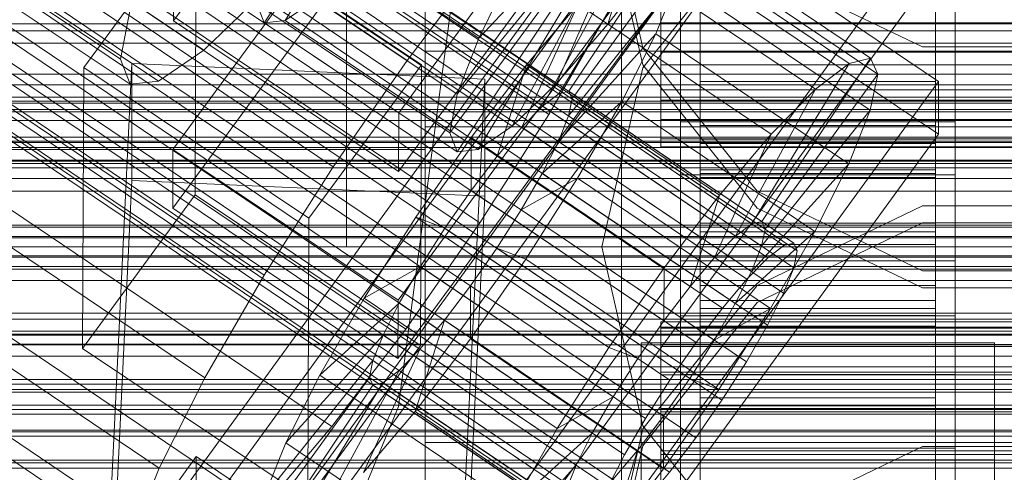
# Model space of a CAD drawing. Header units: millimetres. Extents: x -1970 to 61924, y -58230 to 6847.
# Tile 123 of 256: x -181 to -130, y -34286 to -34263. Entities that reach past the tile are written whole.
import ezdxf

# ---------------------------------------------------------------- set-up
doc = ezdxf.new("R2010")
doc.units = ezdxf.units.MM
for name, color, linetype, lineweight in [('COTAS_O', 1, 'Continuous', 0), ('COTAS_P', 1, 'Continuous', 0), ('frontal_briquetadora', 7, 'Continuous', 0), ('frontal_C01', 7, 'Continuous', 0), ('frontal_C02', 7, 'Continuous', 0), ('frontal_C03', 7, 'Continuous', 0), ('frontal_mezcladora', 7, 'Continuous', 0), ('frontal_secador', 7, 'Continuous', 0)]:
    doc.layers.add(name, color=color, linetype=linetype, lineweight=lineweight)
doc.dimstyles.new('R19_100', dxfattribs={"dimtxt": 250, "dimasz": 150, "dimexe": 150, "dimexo": 80, "dimgap": 100, "dimtad": 1, "dimtih": 1, "dimtoh": 1, "dimdsep": 46, "dimcen": 0.09, "dimadec": 0, "dimazin": 0, "dimtfac": 1, "dimtdec": 4, "dimtofl": 0, "dimtmove": 0, "dimatfit": 3, "dimfxl": 1, "dimtolj": 1, "dimtzin": 0, "dimarcsym": 0})

# ---------------------------------------------------------------- blocks, each defined once
blk = doc.blocks.new('DIM_R26_43')
at = {"layer": 'COTAS_P'}
for p, q in [((-1750, -34600), (-1600, -34555)), ((2600, -34600), (2450, -34555)), ((-1750, -35500), (-1750, -34600)), ((-1750, -34600), (2600, -34600)), ((-1750, -34600), (-1600, -34645)), ((2600, -34600), (2450, -34645)), ((2600, -35500), (2600, -34600))]:
    blk.add_line(p, q, dxfattribs=at)
blk.add_text('4350 P', height=250, dxfattribs=at).set_placement((425, -34500))
blk = doc.blocks.new('DIM_R26_46')
at = {"layer": 'COTAS_O'}
for p, q in [((-1725, -33700), (-1575, -33655)), ((1725, -33700), (1575, -33655)), ((-1725, -34400), (-1725, -33700)), ((-1725, -33700), (1725, -33700)), ((-1725, -33700), (-1575, -33745)), ((1725, -33700), (1575, -33745)), ((1725, -34400), (1725, -33700))]:
    blk.add_line(p, q, dxfattribs=at)
blk.add_text('3450 O', height=250, dxfattribs=at).set_placement((0, -33600))
blk = doc.blocks.new('DIM_R26_47')
at = {"layer": 'COTAS_P'}
for p, q in [((-850, -33400), (-150, -33400)), ((-150, -33400), (-195, -33550)), ((-150, -36000), (-150, -33400)), ((-150, -33400), (-105, -33550)), ((-150, -36000), (-195, -35850)), ((-150, -36000), (-105, -35850)), ((-850, -36000), (-150, -36000))]:
    blk.add_line(p, q, dxfattribs=at)
blk.add_text('2600 P', height=250, rotation=90, dxfattribs=at).set_placement((-250, -34700))
blk = doc.blocks.new('DIM_R26_48')
at = {"layer": 'COTAS_O'}
for p, q in [((-650, -33700), (50, -33700)), ((50, -33700), (5, -33850)), ((50, -34900), (50, -33700)), ((50, -33700), (95, -33850)), ((50, -34900), (5, -34750)), ((50, -34900), (95, -34750)), ((-650, -34900), (50, -34900))]:
    blk.add_line(p, q, dxfattribs=at)
blk.add_text('1200 O', height=250, rotation=90, dxfattribs=at).set_placement((-50, -34300))
blk = doc.blocks.new('DIM_R26_49')
at = {"layer": 'COTAS_O'}
for p, q in [((-650, -34200), (-500, -34155)), ((650, -34200), (500, -34155)), ((-650, -34900), (-650, -34200)), ((-650, -34200), (650, -34200)), ((-650, -34200), (-500, -34245)), ((650, -34200), (500, -34245)), ((650, -34900), (650, -34200))]:
    blk.add_line(p, q, dxfattribs=at)
blk.add_text('1300 O', height=250, dxfattribs=at).set_placement((0, -34100))

msp = doc.modelspace()

# ---------------------------------------------------------------- linework, layer by layer
at = {"layer": 'frontal_briquetadora'}
for p, q in [((-164, -34275), (-164, -34100)), ((-160, -34275), (-160, -34100)), ((-160, -34247.659), (-160, -34265.027)), ((-160, -34268.879), (-160, -34249.516)), ((-160, -34268.884), (-160, -34249.527)), ((-160, -34250.459), (-160, -34270.044)), ((-160, -34267.941), (-160, -34253.838)), ((-160, -34254.513), (-160, -34274.379)), ((-160, -34275), (-160, -34255.133)), ((-160, -34275), (-160, -34255.296)), ((-160, -34275), (-160, -34255.545)), ((-160, -34275.621), (-160, -34255.753)), ((-151, -34255.753), (-148.92, -34264.86)), ((-148.92, -34265.737), (-151, -34256.636)), ((-160, -34256.961), (-160, -34272.021)), ((-160, -34275), (-160, -34257.779)), ((-143.094, -34258.582), (-148.92, -34265.888)), ((-160, -34279.956), (-160, -34260.18)), ((-160, -34277.979), (-160, -34260.611)), ((-143.093, -34260.779), (-134.673, -34264.821)), ((-160, -34261.61), (-160, -34281.116)), ((-160, -34265.027), (200, -34265.027)), ((-160, -34265.027), (-160, -34282.059)), ((-148.92, -34264.86), (-143.094, -34272.168)), ((-134.673, -34264.821), (-125.327, -34264.821)), ((-148.92, -34265.888), (-151, -34275)), ((-143.093, -34273.035), (-148.92, -34265.737)), ((-160, -34284.973), (-160, -34267.941)), ((-160, -34288.446), (-160, -34268.879)), ((200, -34268.884), (-160, -34268.884)), ((-160, -34288.435), (-160, -34268.884)), ((-160, -34270.044), (-396, -34270.044)), ((-160, -34270.044), (-160, -34289.82)), ((-160, -34272.021), (-160, -34289.389)), ((-143.094, -34272.168), (-134.674, -34276.228)), ((-134.673, -34272.915), (-143.093, -34276.965)), ((-134.673, -34277.085), (-143.093, -34273.035)), ((-125.327, -34272.915), (-134.673, -34272.915)), ((-143.094, -34277.832), (-134.674, -34273.772)), ((-134.674, -34273.772), (-125.326, -34273.772)), ((-160, -34274.379), (-160, -34294.247)), ((-160, -34275), (-396, -34275)), ((-164, -34275), (-160, -34275)), ((200, -34275), (-160, -34275)), ((-160, -34275), (-160, -34294.5)), ((-160, -34275), (-160, -34294.704)), ((-160, -34275), (-160, -34292.221)), ((-160, -34275), (-160, -34294.515)), ((-151, -34275), (-160, -34275)), ((-160, -34275), (-160, -34294.867)), ((-148.92, -34284.112), (-151, -34275)), ((-160, -34295.487), (-160, -34275.621)), ((-134.674, -34276.228), (-125.326, -34276.228)), ((-143.093, -34276.965), (-148.92, -34284.263)), ((-125.327, -34277.085), (-134.673, -34277.085)), ((-160, -34293.039), (-160, -34277.979)), ((-148.92, -34285.14), (-143.094, -34277.832)), ((-160, -34279.956), (-396, -34279.956)), ((-160, -34299.541), (-160, -34279.956)), ((200, -34281.116), (-160, -34281.116)), ((-160, -34281.116), (-160, -34300.517)), ((-160, -34281.121), (-160, -34300.538)), ((-160, -34282.059), (-160, -34296.162)), ((-143.094, -34291.418), (-148.92, -34284.112)), ((-148.92, -34284.263), (-151, -34293.364)), ((-160, -34284.973), (200, -34284.973)), ((-160, -34302.341), (-160, -34284.973)), ((-151, -34294.247), (-148.92, -34285.14)), ((-143.093, -34289.221), (-134.673, -34285.179)), ((-134.673, -34285.179), (-125.327, -34285.179))]:
    msp.add_line(p, q, dxfattribs=at)
at = {"layer": 'frontal_C01'}
for p, q in [((-355.53, -34130.711), (-141.731, -34274.939)), ((-355.017, -34130.587), (-141.218, -34274.815)), ((-354.844, -34130.973), (-141.045, -34275.202)), ((-356.348, -34131.336), (-142.549, -34275.565)), ((-355.022, -34131.843), (-141.224, -34276.072)), ((-357.415, -34132.421), (-143.617, -34276.649)), ((-355.541, -34133.138), (-141.742, -34277.366)), ((-358.659, -34133.89), (-144.861, -34278.119)), ((-356.363, -34134.768), (-142.565, -34278.996)), ((-146.196, -34279.873), (-359.995, -34135.645)), ((-357.434, -34136.624), (-143.635, -34280.852)), ((-361.332, -34137.564), (-147.533, -34281.793)), ((-358.68, -34138.578), (-144.881, -34282.806)), ((-362.578, -34139.518), (-148.779, -34283.747)), ((-360.017, -34140.498), (-146.218, -34284.726)), ((-160.922, -34265.504), (-345.231, -34141.17)), ((-363.648, -34141.374), (-149.85, -34285.602)), ((-361.352, -34142.252), (-147.554, -34286.48)), ((-364.471, -34143.005), (-150.672, -34287.233)), ((-362.596, -34143.721), (-148.798, -34287.95)), ((-364.989, -34144.299), (-151.191, -34288.527)), ((-338.003, -34143.933), (-153.694, -34268.268)), ((-363.664, -34144.806), (-149.865, -34289.034)), ((-365.168, -34145.169), (-151.369, -34289.397)), ((-364.995, -34145.555), (-151.196, -34289.783)), ((-364.482, -34145.431), (-150.683, -34289.659)), ((-349.002, -34146.587), (-164.693, -34270.922)), ((-341.52, -34149.448), (-157.211, -34273.783)), ((-352.519, -34152.103), (-168.21, -34276.437)), ((-345.291, -34154.866), (-160.982, -34279.201)), ((-355.541, -34157.34), (-171.232, -34281.674)), ((-349.061, -34159.817), (-164.752, -34284.152)), ((-357.863, -34161.941), (-173.554, -34286.276)), ((-352.572, -34163.964), (-168.263, -34288.299)), ((-359.326, -34165.594), (-175.016, -34289.929)), ((-355.584, -34167.025), (-171.275, -34291.359)), ((-172.809, -34288.064), (-145.277, -34250.21)), ((-145.289, -34252.906), (-172.821, -34290.76)), ((-133.809, -34257.946), (-161.341, -34295.801)), ((-172.847, -34296.692), (-145.315, -34258.838)), ((-153.199, -34267.203), (-148.226, -34259.025)), ((-152.686, -34267.079), (-147.143, -34258.764)), ((-148.226, -34259.025), (-138.396, -34265.656)), ((-147.143, -34258.764), (-137.313, -34265.395)), ((-145.315, -34258.838), (-133.847, -34266.574)), ((-152.513, -34267.465), (-146.777, -34259.579)), ((-146.777, -34259.579), (-136.948, -34266.21)), ((-147, -34306.231), (-147, -34260.008)), ((-133, -34260.008), (-133, -34306.231)), ((-161.353, -34298.497), (-133.821, -34260.642)), ((-160.922, -34265.504), (-157.152, -34260.553)), ((-154.017, -34267.828), (-149.953, -34260.345)), ((-149.953, -34260.345), (-140.123, -34266.977)), ((-145.327, -34261.534), (-172.859, -34299.388)), ((-152.692, -34268.335), (-147.155, -34261.415)), ((-148.249, -34264.148), (-147.155, -34261.415)), ((-147.155, -34261.415), (-137.325, -34268.047)), ((-133.859, -34269.27), (-145.327, -34261.534)), ((-155.085, -34268.913), (-152.207, -34262.635)), ((-152.207, -34262.635), (-154.833, -34265.737)), ((-152.207, -34262.635), (-142.377, -34269.266)), ((-150.672, -34263.031), (-153.694, -34268.268)), ((-147, -34262.704), (-147, -34308.927)), ((-133, -34308.927), (-133, -34262.704)), ((-153.21, -34269.629), (-148.249, -34264.148)), ((-149.985, -34267.59), (-148.249, -34264.148)), ((-148.249, -34264.148), (-138.419, -34270.779)), ((-164.693, -34270.922), (-160.922, -34265.504)), ((-138.396, -34265.656), (-143.369, -34273.834)), ((-137.313, -34265.395), (-142.856, -34273.71)), ((-140.123, -34266.977), (-138.396, -34265.656)), ((-138.396, -34265.656), (-137.313, -34265.395)), ((-137.313, -34265.395), (-136.948, -34266.21)), ((-154.833, -34265.737), (-157.653, -34269.44)), ((-156.329, -34270.382), (-154.833, -34265.737)), ((-154.833, -34265.737), (-145.003, -34272.368)), ((-133.847, -34266.574), (-161.379, -34304.428)), ((-136.948, -34266.21), (-142.683, -34274.096)), ((-136.948, -34266.21), (-137.325, -34268.047)), ((-133.847, -34266.574), (-133.859, -34269.27)), ((-153.199, -34267.203), (-152.686, -34267.079)), ((-142.856, -34273.71), (-152.686, -34267.079)), ((-152.686, -34267.079), (-152.513, -34267.465)), ((-140.123, -34266.977), (-144.188, -34274.46)), ((-142.377, -34269.266), (-140.123, -34266.977)), ((-154.033, -34271.26), (-149.985, -34267.59)), ((-154.017, -34267.828), (-153.199, -34267.203)), ((-143.369, -34273.834), (-153.199, -34267.203)), ((-152.513, -34267.465), (-152.692, -34268.335)), ((-142.683, -34274.096), (-152.513, -34267.465)), ((-152.246, -34271.507), (-149.985, -34267.59)), ((-149.985, -34267.59), (-140.156, -34274.221)), ((-155.085, -34268.913), (-154.017, -34267.828)), ((-144.188, -34274.46), (-154.017, -34267.828)), ((-137.325, -34268.047), (-142.862, -34274.966)), ((-137.325, -34268.047), (-138.419, -34270.779)), ((-153.694, -34268.268), (-157.211, -34273.783)), ((-152.692, -34268.335), (-153.21, -34269.629)), ((-142.862, -34274.966), (-152.692, -34268.335)), ((-147, -34271.332), (-147, -34268.636)), ((-147, -34268.636), (-133, -34268.636)), ((-147, -34314.858), (-147, -34268.636)), ((-133, -34268.636), (-133, -34271.332)), ((-133, -34268.636), (-133, -34314.858)), ((-156.329, -34270.382), (-155.085, -34268.913)), ((-145.255, -34275.544), (-155.085, -34268.913)), ((-146, -34278.819), (-146, -34268.82)), ((-146, -34268.82), (-146, -34269.412)), ((-146, -34268.82), (-134, -34268.82)), ((-146, -34269.522), (-146, -34268.82)), ((-134, -34269.412), (-134, -34268.82)), ((-134, -34268.82), (-134, -34278.819)), ((-134, -34268.82), (-134, -34269.522)), ((-161.391, -34307.125), (-133.859, -34269.27)), ((-157.653, -34269.44), (-160.474, -34273.493)), ((-157.653, -34269.44), (-157.665, -34272.136)), ((-147.823, -34276.071), (-157.653, -34269.44)), ((-153.21, -34269.629), (-154.033, -34271.26)), ((-143.38, -34276.261), (-153.21, -34269.629)), ((-146, -34279.1), (-146, -34269.412)), ((-146, -34269.412), (-146, -34271.259)), ((-146, -34269.412), (-134, -34269.412)), ((-146, -34279.152), (-146, -34269.522)), ((-146, -34269.522), (-134, -34269.522)), ((-146, -34271.471), (-146, -34269.522)), ((-142.377, -34269.266), (-145.255, -34275.544)), ((-145.003, -34272.368), (-142.377, -34269.266)), ((-134, -34271.259), (-134, -34269.412)), ((-134, -34269.412), (-134, -34279.1)), ((-134, -34269.522), (-134, -34279.152)), ((-134, -34269.522), (-134, -34271.471)), ((-157.665, -34272.136), (-156.329, -34270.382)), ((-146.499, -34277.013), (-156.329, -34270.382)), ((-168.21, -34276.437), (-164.693, -34270.922)), ((-138.419, -34270.779), (-143.38, -34276.261)), ((-138.419, -34270.779), (-140.156, -34274.221)), ((-154.033, -34271.26), (-155.103, -34273.116)), ((-155.103, -34273.116), (-152.246, -34271.507)), ((-154.877, -34275.633), (-152.246, -34271.507)), ((-144.203, -34277.891), (-154.033, -34271.26)), ((-152.246, -34271.507), (-142.416, -34278.139)), ((-133, -34271.332), (-147, -34271.332)), ((-147, -34271.332), (-147, -34317.555)), ((-146, -34279.974), (-146, -34271.259)), ((-146, -34271.259), (-146, -34274.234)), ((-146, -34271.259), (-134, -34271.259)), ((-146, -34280.075), (-146, -34271.471)), ((-146, -34271.471), (-134, -34271.471)), ((-146, -34274.535), (-146, -34271.471)), ((-134, -34274.234), (-134, -34271.259)), ((-134, -34271.259), (-134, -34279.974)), ((-134, -34271.471), (-134, -34280.075)), ((-134, -34271.471), (-134, -34274.535)), ((-133, -34317.555), (-133, -34271.332)), ((-159.001, -34274.056), (-157.665, -34272.136)), ((-157.665, -34272.136), (-147.835, -34278.768)), ((-147.823, -34276.071), (-145.003, -34272.368)), ((-145.003, -34272.368), (-146.499, -34277.013)), ((-155.103, -34273.116), (-156.35, -34275.07)), ((-145.274, -34279.747), (-155.103, -34273.116)), ((-160.474, -34273.493), (-163.105, -34277.619)), ((-159.001, -34274.056), (-160.474, -34273.493)), ((-160.474, -34273.493), (-150.644, -34280.124)), ((-142.856, -34273.71), (-143.369, -34273.834)), ((-142.683, -34274.096), (-142.856, -34273.71)), ((-157.211, -34273.783), (-160.982, -34279.201)), ((-160.247, -34276.01), (-159.001, -34274.056)), ((-149.171, -34280.687), (-159.001, -34274.056)), ((-140.156, -34274.221), (-144.203, -34277.891)), ((-143.369, -34273.834), (-144.188, -34274.46)), ((-142.862, -34274.966), (-142.683, -34274.096)), ((-140.156, -34274.221), (-142.416, -34278.139)), ((-146, -34281.384), (-146, -34274.234)), ((-146, -34274.234), (-146, -34278.135)), ((-146, -34274.234), (-134, -34274.234)), ((-146, -34281.526), (-146, -34274.535)), ((-146, -34274.535), (-134, -34274.535)), ((-146, -34278.503), (-146, -34274.535)), ((-144.188, -34274.46), (-145.255, -34275.544)), ((-134, -34278.135), (-134, -34274.234)), ((-134, -34274.234), (-134, -34281.384)), ((-134, -34274.535), (-134, -34281.526)), ((-134, -34274.535), (-134, -34278.503)), ((-156.35, -34275.07), (-157.686, -34276.99)), ((-156.35, -34275.07), (-154.877, -34275.633)), ((-146.52, -34281.701), (-156.35, -34275.07)), ((-143.38, -34276.261), (-142.862, -34274.966)), ((-142.549, -34275.565), (-141.731, -34274.939)), ((-141.731, -34274.939), (-141.218, -34274.815)), ((-141.045, -34275.202), (-141.224, -34276.072)), ((-141.218, -34274.815), (-141.045, -34275.202)), ((-157.698, -34279.686), (-154.877, -34275.633)), ((-154.877, -34275.633), (-145.047, -34282.264)), ((-145.255, -34275.544), (-146.499, -34277.013)), ((-143.617, -34276.649), (-142.549, -34275.565)), ((-160.247, -34276.01), (-163.105, -34277.619)), ((-161.318, -34277.866), (-160.247, -34276.01)), ((-150.417, -34282.642), (-160.247, -34276.01)), ((-150.644, -34280.124), (-147.823, -34276.071)), ((-147.835, -34278.768), (-147.823, -34276.071)), ((-141.224, -34276.072), (-141.742, -34277.366)), ((-171.232, -34281.674), (-168.21, -34276.437)), ((-144.861, -34278.119), (-143.617, -34276.649)), ((-144.203, -34277.891), (-143.38, -34276.261)), ((-157.686, -34276.99), (-159.022, -34278.744)), ((-157.686, -34276.99), (-157.698, -34279.686)), ((-147.856, -34283.621), (-157.686, -34276.99)), ((-146.499, -34277.013), (-147.835, -34278.768)), ((-163.105, -34277.619), (-165.365, -34281.536)), ((-163.105, -34277.619), (-153.275, -34284.25)), ((-141.742, -34277.366), (-142.565, -34278.996)), ((-161.318, -34277.866), (-165.365, -34281.536)), ((-162.14, -34279.497), (-161.318, -34277.866)), ((-151.488, -34284.497), (-161.318, -34277.866)), ((-146.196, -34279.873), (-144.861, -34278.119)), ((-146, -34283.232), (-146, -34278.135)), ((-146, -34278.135), (-146, -34282.696)), ((-146, -34278.135), (-134, -34278.135)), ((-145.274, -34279.747), (-144.203, -34277.891)), ((-142.416, -34278.139), (-145.274, -34279.747)), ((-142.416, -34278.139), (-145.047, -34282.264)), ((-134, -34282.696), (-134, -34278.135)), ((-134, -34278.135), (-134, -34283.232)), ((-146, -34283.406), (-146, -34278.503)), ((-146, -34278.503), (-134, -34278.503)), ((-146, -34283.107), (-146, -34278.503)), ((-134, -34278.503), (-134, -34283.406)), ((-134, -34278.503), (-134, -34283.107)), ((-160.982, -34279.201), (-164.752, -34284.152)), ((-159.022, -34278.744), (-160.518, -34283.389)), ((-159.022, -34278.744), (-160.266, -34280.213)), ((-149.192, -34285.375), (-159.022, -34278.744)), ((-147.835, -34278.768), (-149.171, -34280.687)), ((-148, -34279.152), (-148, -34278.819)), ((-148, -34278.819), (-148, -34279.1)), ((-148, -34278.819), (148, -34278.819)), ((-148, -34279.1), (-148, -34279.974)), ((-148, -34279.1), (148, -34279.1)), ((-148, -34280.075), (-148, -34279.152)), ((-148, -34279.152), (148, -34279.152)), ((-146, -34279.1), (-146, -34278.819)), ((-134, -34278.819), (-146, -34278.819)), ((-146, -34278.819), (-146, -34279.152)), ((-146, -34279.974), (-146, -34279.1)), ((-134, -34279.1), (-146, -34279.1)), ((-134, -34279.152), (-146, -34279.152)), ((-146, -34279.152), (-146, -34280.075)), ((-142.565, -34278.996), (-143.635, -34280.852)), ((-134, -34278.819), (-134, -34279.1)), ((-134, -34279.152), (-134, -34278.819)), ((-134, -34279.1), (-134, -34279.974)), ((-134, -34280.075), (-134, -34279.152)), ((-162.14, -34279.497), (-167.102, -34284.978)), ((-162.659, -34280.791), (-162.14, -34279.497)), ((-152.311, -34286.128), (-162.14, -34279.497)), ((-160.518, -34283.389), (-157.698, -34279.686)), ((-157.698, -34279.686), (-147.868, -34286.317)), ((-160.266, -34280.213), (-163.144, -34286.491)), ((-160.266, -34280.213), (-161.333, -34281.298)), ((-150.436, -34286.844), (-160.266, -34280.213)), ((-153.275, -34284.25), (-150.644, -34280.124)), ((-150.644, -34280.124), (-149.171, -34280.687)), ((-148, -34279.974), (-148, -34281.384)), ((-148, -34279.974), (148, -34279.974)), ((-148, -34281.526), (-148, -34280.075)), ((-148, -34280.075), (148, -34280.075)), ((-147.533, -34281.793), (-146.196, -34279.873)), ((-146.52, -34281.701), (-145.274, -34279.747)), ((-146, -34281.384), (-146, -34279.974)), ((-134, -34279.974), (-146, -34279.974)), ((-134, -34280.075), (-146, -34280.075)), ((-146, -34280.075), (-146, -34281.526)), ((-134, -34279.974), (-134, -34281.384)), ((-134, -34281.526), (-134, -34280.075)), ((-149.171, -34280.687), (-150.417, -34282.642)), ((-162.659, -34280.791), (-168.196, -34287.711)), ((-162.837, -34281.661), (-162.659, -34280.791)), ((-152.829, -34287.422), (-162.659, -34280.791)), ((-143.635, -34280.852), (-144.881, -34282.806)), ((-173.554, -34286.276), (-171.232, -34281.674)), ((-162.837, -34281.661), (-168.573, -34289.547)), ((-165.365, -34281.536), (-167.102, -34284.978)), ((-161.333, -34281.298), (-165.397, -34288.781)), ((-165.365, -34281.536), (-155.535, -34288.167)), ((-162.664, -34282.047), (-162.837, -34281.661)), ((-153.008, -34288.292), (-162.837, -34281.661)), ((-161.333, -34281.298), (-162.151, -34281.923)), ((-151.503, -34287.929), (-161.333, -34281.298)), ((-148, -34281.384), (-148, -34283.232)), ((-148, -34281.384), (148, -34281.384)), ((-148, -34283.406), (-148, -34281.526)), ((-148, -34281.526), (148, -34281.526)), ((-147.856, -34283.621), (-146.52, -34281.701)), ((-145.047, -34282.264), (-146.52, -34281.701)), ((-146, -34283.232), (-146, -34281.384)), ((-134, -34281.384), (-146, -34281.384)), ((-134, -34281.526), (-146, -34281.526)), ((-146, -34281.526), (-146, -34283.406)), ((-134, -34281.384), (-134, -34283.232)), ((-134, -34283.406), (-134, -34281.526)), ((-162.664, -34282.047), (-168.208, -34290.362)), ((-162.151, -34281.923), (-167.125, -34290.101)), ((-162.151, -34281.923), (-162.664, -34282.047)), ((-152.835, -34288.678), (-162.664, -34282.047)), ((-152.321, -34288.554), (-162.151, -34281.923)), ((-148.779, -34283.747), (-147.533, -34281.793)), ((-153.275, -34284.25), (-150.417, -34282.642)), ((-150.417, -34282.642), (-151.488, -34284.497)), ((-145.047, -34282.264), (-147.868, -34286.317)), ((-146, -34282.696), (-146, -34285.392)), ((-134, -34282.696), (-146, -34282.696)), ((-146, -34282.696), (-146, -34287.606)), ((-134, -34285.392), (-134, -34282.696)), ((-134, -34287.606), (-134, -34282.696)), ((-148, -34283.232), (-148, -34285.392)), ((-148, -34283.232), (148, -34283.232)), ((-144.881, -34282.806), (-146.218, -34284.726)), ((-146, -34285.587), (-146, -34283.107)), ((-146, -34283.107), (-134, -34283.107)), ((-146, -34288.031), (-146, -34283.107)), ((-146, -34285.392), (-146, -34283.232)), ((-134, -34283.232), (-146, -34283.232)), ((-134, -34283.107), (-134, -34285.587)), ((-134, -34283.107), (-134, -34288.031)), ((-134, -34283.232), (-134, -34285.392)), ((-163.144, -34286.491), (-160.518, -34283.389)), ((-160.518, -34283.389), (-150.688, -34290.02)), ((-149.85, -34285.602), (-148.779, -34283.747)), ((-149.192, -34285.375), (-147.856, -34283.621)), ((-148, -34285.587), (-148, -34283.406)), ((-148, -34283.406), (148, -34283.406)), ((-147.868, -34286.317), (-147.856, -34283.621)), ((-134, -34283.406), (-146, -34283.406)), ((-146, -34283.406), (-146, -34285.587)), ((-134, -34285.587), (-134, -34283.406)), ((-164.752, -34284.152), (-168.263, -34288.299)), ((-155.535, -34288.167), (-153.275, -34284.25)), ((-155.535, -34288.167), (-151.488, -34284.497)), ((-151.488, -34284.497), (-152.311, -34286.128)), ((-146.218, -34284.726), (-147.554, -34286.48)), ((-167.102, -34284.978), (-168.196, -34287.711)), ((-167.102, -34284.978), (-157.272, -34291.609)), ((-177.394, -34293.565), (-171.658, -34285.678)), ((-171.715, -34298.62), (-171.658, -34285.678)), ((-171.658, -34285.678), (-160.19, -34293.415)), ((-150.688, -34290.02), (-149.192, -34285.375)), ((-150.672, -34287.233), (-149.85, -34285.602)), ((-150.436, -34286.844), (-149.192, -34285.375)), ((-148, -34285.392), (-148, -34287.718)), ((148, -34285.392), (-148, -34285.392)), ((-148, -34287.919), (-148, -34285.587)), ((-148, -34285.587), (148, -34285.587)), ((-146, -34285.392), (-134, -34285.392)), ((-146, -34287.718), (-146, -34285.392)), ((-134, -34285.587), (-146, -34285.587)), ((-146, -34285.587), (-146, -34287.919)), ((-134, -34285.392), (-134, -34287.718)), ((-134, -34287.919), (-134, -34285.587)), ((-157.272, -34291.609), (-152.311, -34286.128)), ((-152.311, -34286.128), (-152.829, -34287.422)), ((-175.016, -34289.929), (-173.554, -34286.276)), ((-147.868, -34286.317), (-150.688, -34290.02)), ((-147.554, -34286.48), (-148.798, -34287.95))]:
    msp.add_line(p, q, dxfattribs=at)
at = {"layer": 'frontal_C02'}
for p, q in [((-355.584, -34141.721), (-171.275, -34264.976)), ((-359.83, -34142.184), (-175.521, -34265.438)), ((-357.893, -34143.309), (-173.584, -34266.564)), ((-359.341, -34143.467), (-175.032, -34266.721)), ((-145.289, -34225.968), (-172.821, -34263.491)), ((-133.809, -34230.657), (-161.341, -34268.179)), ((-172.847, -34270.048), (-145.315, -34232.525)), ((-147, -34278.518), (-147, -34232.699)), ((-133, -34232.699), (-133, -34278.518)), ((-161.353, -34271.16), (-133.821, -34233.637)), ((-145.327, -34235.506), (-172.859, -34273.028)), ((-147, -34235.68), (-147, -34281.498)), ((-133, -34281.498), (-133, -34235.68)), ((-133.847, -34240.194), (-161.379, -34277.717)), ((-147, -34288.055), (-147, -34242.237)), ((-133, -34242.237), (-133, -34288.055)), ((-161.391, -34280.697), (-133.859, -34243.175)), ((-147, -34245.217), (-147, -34291.036)), ((-133, -34291.036), (-133, -34245.217)), ((-162.664, -34255.264), (-168.208, -34263.586)), ((-162.151, -34255.208), (-167.125, -34263.468)), ((-160.518, -34257.088), (-150.688, -34263.662)), ((-177.394, -34265.87), (-171.658, -34258.052)), ((-171.715, -34272.359), (-171.658, -34258.052)), ((-171.658, -34258.052), (-160.19, -34265.722)), ((-167.102, -34257.805), (-157.272, -34264.379)), ((-157.272, -34264.379), (-152.311, -34259.099)), ((-150.688, -34263.662), (-149.192, -34258.76)), ((-163.144, -34260.105), (-153.314, -34266.678)), ((-147.868, -34260.011), (-150.688, -34263.662)), ((-146, -34260.137), (-146, -34265.077)), ((-134, -34265.077), (-134, -34260.137)), ((-172.809, -34260.51), (-172.821, -34263.491)), ((-161.341, -34268.179), (-172.809, -34260.51)), ((-168.196, -34260.655), (-158.366, -34267.228)), ((-158.366, -34267.228), (-152.829, -34260.449)), ((-153.314, -34266.678), (-150.436, -34260.188)), ((-157.272, -34264.379), (-155.535, -34260.846)), ((-158.743, -34269.2), (-153.008, -34261.383)), ((-155.567, -34268.854), (-151.503, -34261.219)), ((-148, -34263.595), (-148, -34261.281)), ((-146, -34261.281), (-146, -34263.595)), ((-134, -34263.595), (-134, -34261.281)), ((-168.263, -34262.067), (-171.275, -34264.976)), ((-158.378, -34270.16), (-152.835, -34261.838)), ((-157.295, -34270.042), (-152.321, -34261.782)), ((-146, -34266.576), (-146, -34261.689)), ((-134, -34261.689), (-134, -34266.576)), ((-168.573, -34262.627), (-168.208, -34263.586)), ((-168.573, -34262.627), (-158.743, -34269.2)), ((-167.125, -34263.468), (-165.397, -34262.281)), ((-165.397, -34262.281), (-155.567, -34268.854)), ((-175.521, -34265.438), (-175.016, -34262.802)), ((-148, -34262.885), (-148, -34265.091)), ((-146, -34265.091), (-146, -34262.885)), ((-146, -34262.885), (-146, -34265.077)), ((-134, -34265.077), (-134, -34262.885)), ((-134, -34262.885), (-134, -34265.091)), ((-172.821, -34263.491), (-161.353, -34271.16)), ((-168.208, -34263.586), (-167.125, -34263.468)), ((-168.208, -34263.586), (-158.378, -34270.16)), ((-167.125, -34263.468), (-157.295, -34270.042)), ((-150.688, -34263.662), (-153.314, -34266.678)), ((-148, -34265.728), (-148, -34263.595)), ((-148, -34263.595), (148, -34263.595)), ((-146, -34263.595), (-146, -34266.576)), ((-134, -34263.595), (-146, -34263.595)), ((-146, -34263.595), (-146, -34265.728)), ((-134, -34266.576), (-134, -34263.595)), ((-134, -34265.728), (-134, -34263.595)), ((-158.366, -34267.228), (-157.272, -34264.379)), ((-171.275, -34264.976), (-173.584, -34266.564)), ((-148, -34265.091), (-148, -34267.012)), ((-148, -34265.091), (148, -34265.091)), ((-146, -34265.077), (-146, -34269.733)), ((-146, -34265.077), (-134, -34265.077)), ((-146, -34267.012), (-146, -34265.091)), ((-146, -34265.091), (-146, -34269.733)), ((-134, -34265.091), (-146, -34265.091)), ((-134, -34269.733), (-134, -34265.077)), ((-134, -34269.733), (-134, -34265.091)), ((-134, -34265.091), (-134, -34267.012)), ((-177.811, -34324.929), (-174.943, -34265.663)), ((-175.032, -34266.721), (-175.521, -34265.438)), ((-174.943, -34271.625), (-174.943, -34265.663)), ((-174.943, -34265.663), (-156.962, -34266.456)), ((-177.394, -34265.87), (-177.451, -34280.176)), ((-165.926, -34273.539), (-177.394, -34265.87)), ((-160.19, -34265.722), (-165.926, -34273.539)), ((-160.19, -34265.722), (-160.247, -34280.028)), ((-148, -34267.532), (-148, -34265.728)), ((-148, -34265.728), (148, -34265.728)), ((-146, -34265.728), (-146, -34271.077)), ((-134, -34265.728), (-146, -34265.728)), ((-146, -34265.728), (-146, -34267.532)), ((-134, -34271.077), (-134, -34265.728)), ((-134, -34267.532), (-134, -34265.728)), ((-173.584, -34266.564), (-175.032, -34266.721)), ((-156.962, -34266.456), (-159.83, -34325.721)), ((-156.962, -34266.456), (-156.962, -34272.418)), ((-153.314, -34266.678), (-155.567, -34268.854)), ((-146, -34266.576), (-134, -34266.576)), ((-146, -34271.077), (-146, -34266.576)), ((-134, -34266.576), (-134, -34271.077)), ((-148, -34267.012), (-148, -34268.517)), ((-148, -34267.012), (148, -34267.012)), ((-146, -34268.517), (-146, -34267.012)), ((-146, -34267.012), (-146, -34273.788)), ((-134, -34267.012), (-146, -34267.012)), ((-134, -34273.788), (-134, -34267.012)), ((-134, -34267.012), (-134, -34268.517)), ((450, -34267.581), (-450, -34267.581)), ((-158.743, -34269.2), (-158.366, -34267.228)), ((-148, -34268.885), (-148, -34267.532)), ((-148, -34267.532), (148, -34267.532)), ((-146, -34267.532), (-146, -34274.886)), ((-134, -34267.532), (-146, -34267.532)), ((-146, -34267.532), (-146, -34268.885)), ((-134, -34274.886), (-134, -34267.532)), ((-134, -34268.885), (-134, -34267.532)), ((-161.353, -34271.16), (-161.341, -34268.179)), ((-148, -34268.517), (-148, -34269.504)), ((-148, -34268.517), (148, -34268.517)), ((-146, -34269.504), (-146, -34268.517)), ((-146, -34268.517), (-146, -34276.966)), ((-134, -34268.517), (-146, -34268.517)), ((-134, -34276.966), (-134, -34268.517)), ((-134, -34268.517), (-134, -34269.504)), ((-158.378, -34270.16), (-158.743, -34269.2)), ((-155.567, -34268.854), (-157.295, -34270.042)), ((-148, -34269.694), (-148, -34268.885)), ((-148, -34268.885), (148, -34268.885)), ((-146, -34268.885), (-146, -34277.742)), ((-134, -34268.885), (-146, -34268.885)), ((-146, -34268.885), (-146, -34269.694)), ((-134, -34277.742), (-134, -34268.885)), ((-134, -34269.694), (-134, -34268.885)), ((-148, -34269.504), (-148, -34269.906)), ((-148, -34269.504), (148, -34269.504)), ((-148, -34269.906), (-148, -34269.694)), ((-148, -34269.694), (148, -34269.694)), ((-146, -34269.906), (-146, -34269.504)), ((-146, -34269.504), (-146, -34279.049)), ((-134, -34269.504), (-146, -34269.504)), ((-146, -34269.694), (-146, -34279.451)), ((-134, -34269.694), (-146, -34269.694)), ((-146, -34269.694), (-146, -34269.906)), ((-134, -34279.049), (-134, -34269.504)), ((-134, -34269.504), (-134, -34269.906)), ((-134, -34279.451), (-134, -34269.694)), ((-134, -34269.906), (-134, -34269.694)), ((-172.847, -34270.048), (-172.859, -34273.028)), ((-161.379, -34277.717), (-172.847, -34270.048)), ((-157.295, -34270.042), (-158.378, -34270.16)), ((-148, -34269.906), (148, -34269.906)), ((-146, -34269.733), (-146, -34273.788)), ((-146, -34269.733), (-134, -34269.733)), ((-146, -34269.906), (-146, -34279.897)), ((-134, -34269.906), (-146, -34269.906)), ((-134, -34273.788), (-134, -34269.733)), ((-134, -34279.897), (-134, -34269.906)), ((-146, -34271.077), (-134, -34271.077)), ((-146, -34274.886), (-146, -34271.077)), ((-134, -34271.077), (-134, -34274.886)), ((-177.811, -34330.891), (-174.943, -34271.625)), ((-156.962, -34272.418), (-174.943, -34271.625)), ((-171.715, -34272.359), (-177.451, -34280.176)), ((-160.247, -34280.028), (-171.715, -34272.359)), ((-159.83, -34331.684), (-156.962, -34272.418)), ((-172.859, -34273.028), (-161.391, -34280.697)), ((-165.983, -34287.845), (-165.926, -34273.539)), ((-146, -34273.788), (-146, -34276.966)), ((-146, -34273.788), (-134, -34273.788)), ((-134, -34276.966), (-134, -34273.788)), ((-146, -34274.886), (-134, -34274.886)), ((-146, -34277.742), (-146, -34274.886)), ((-134, -34274.886), (-134, -34277.742)), ((-147, -34290.021), (-147, -34275.714)), ((-147, -34275.714), (-133, -34275.714)), ((-147, -34285.26), (-147, -34275.714)), ((-133, -34275.714), (-133, -34290.021)), ((-133, -34275.714), (-133, -34285.26)), ((-146, -34276.966), (-146, -34279.049)), ((-146, -34276.966), (-134, -34276.966)), ((-134, -34279.049), (-134, -34276.966)), ((-161.391, -34280.697), (-161.379, -34277.717)), ((-146, -34277.742), (-134, -34277.742)), ((-146, -34279.451), (-146, -34277.742)), ((-134, -34277.742), (-134, -34279.451)), ((-133, -34278.518), (-147, -34278.518)), ((-147, -34278.518), (-147, -34281.498)), ((-133, -34281.498), (-133, -34278.518)), ((-146, -34279.049), (-146, -34279.897)), ((-146, -34279.049), (-134, -34279.049)), ((-134, -34279.897), (-134, -34279.049)), ((-450, -34279.503), (450, -34279.503)), ((-146, -34279.451), (-134, -34279.451)), ((-146, -34279.897), (-146, -34279.451)), ((-134, -34279.451), (-134, -34279.897)), ((-177.451, -34280.176), (-165.983, -34287.845)), ((-165.983, -34287.845), (-160.247, -34280.028)), ((-149, -34285.848), (-149, -34279.887)), ((-149, -34279.887), (-131, -34279.887)), ((-149, -34325.324), (-149, -34279.887)), ((-146, -34279.897), (-134, -34279.897)), ((-131, -34279.887), (-131, -34285.848)), ((-131, -34279.887), (-131, -34325.324)), ((-147, -34281.498), (-133, -34281.498)), ((-133, -34285.26), (-147, -34285.26)), ((-147, -34285.26), (-147, -34299.566)), ((-133, -34299.566), (-133, -34285.26)), ((-131, -34285.848), (-149, -34285.848)), ((-149, -34331.285), (-149, -34285.848)), ((-131, -34331.285), (-131, -34285.848))]:
    msp.add_line(p, q, dxfattribs=at)
at = {"layer": 'frontal_C03'}
for p, q in [((-1500, -34264.006), (1500, -34264.006)), ((-1500, -34264.619), (1500, -34264.619)), ((-1500, -34266.207), (1500, -34266.207)), ((-1500, -34266.757), (1500, -34266.757)), ((-1250, -34267.689), (1250, -34267.689)), ((-1500, -34268.12), (1500, -34268.12)), ((-1500, -34268.569), (1500, -34268.569)), ((-1500, -34269.615), (1500, -34269.615)), ((-1250, -34269.42), (1250, -34269.42)), ((-1500, -34269.933), (1500, -34269.933)), ((-1500, -34270.59), (1500, -34270.59)), ((1250, -34270.635), (-1250, -34270.635)), ((-1500, -34270.754), (1500, -34270.754)), ((-1500, -34270.979), (1500, -34270.979)), ((1250, -34271.516), (-1250, -34271.516)), ((1250, -34272.17), (-1250, -34272.17)), ((-1250, -34273.9), (1250, -34273.9)), ((1250, -34274.477), (-1250, -34274.477)), ((-1250, -34275.453), (1250, -34275.453)), ((-1250, -34275.534), (1250, -34275.534)), ((1250, -34278.387), (-1250, -34278.387)), ((-1250, -34279.3), (1250, -34279.3)), ((1250, -34279.444), (-1250, -34279.444)), ((-1250, -34280.567), (1250, -34280.567)), ((1250, -34281.751), (-1250, -34281.751)), ((1250, -34282.405), (-1250, -34282.405)), ((1250, -34283.286), (-1250, -34283.286)), ((-1250, -34283.52), (1250, -34283.52)), ((-1250, -34284.416), (1250, -34284.416)), ((-1250, -34286.272), (1250, -34286.272))]:
    msp.add_line(p, q, dxfattribs=at)
at = {"layer": 'frontal_mezcladora'}
for p, q in [((-157, -34250), (-161.361, -34283.129)), ((-161.361, -34283.129), (-174.149, -34314))]:
    msp.add_line(p, q, dxfattribs=at)
at = {"layer": 'frontal_secador'}
for p, q in [((-1250, -34263.65), (1250, -34263.65)), ((1250, -34264), (-1250, -34264)), ((1250, -34267.382), (-1250, -34267.382)), ((-1250, -34268), (1250, -34268)), ((1250, -34269.689), (-1250, -34269.689)), ((1250, -34274), (-1250, -34274)), ((1250, -34274.545), (-1250, -34274.545)), ((1250, -34276), (-1250, -34276)), ((1250, -34276.144), (-1250, -34276.144)), ((1250, -34276.709), (-1250, -34276.709)), ((1250, -34278.686), (-1250, -34278.686)), ((1250, -34280), (-1250, -34280)), ((1320, -34282), (-1320, -34282)), ((1250, -34282), (-1250, -34282)), ((1320, -34282.273), (-1320, -34282.273)), ((1320, -34283.072), (-1320, -34283.072)), ((1320, -34284.343), (-1320, -34284.343)), ((1250, -34284.651), (-1250, -34284.651)), ((1320, -34286), (-1320, -34286)), ((1250, -34285.859), (-1250, -34285.859)), ((-1250, -34286), (1250, -34286))]:
    msp.add_line(p, q, dxfattribs=at)

# ---------------------------------------------------------------- dimensions: what is measured, and where the dimension line sits
at = {"layer": 'COTAS_O'}
for p1, p2, distance, picture, middle in [((-650, -34900), (-650, -33700), -700, 'DIM_R26_48', (50, -34300)), ((-1725, -34400), (1725, -34400), 700, 'DIM_R26_46', (0, -33700)), ((-650, -34900), (650, -34900), 700, 'DIM_R26_49', (0, -34200))]:
    dim = msp.add_aligned_dim(p1=p1, p2=p2, distance=distance, text='<> O', dimstyle='R19_100', dxfattribs=at)
    dim.commit()
    dim.dimension.update_dxf_attribs({"geometry": picture, "text_midpoint": middle})
at = {"layer": 'COTAS_P'}
for p1, p2, distance, picture, middle in [((-850, -36000), (-850, -33400), -700, 'DIM_R26_47', (-150, -34700)), ((-1750, -35500), (2600, -35500), 900, 'DIM_R26_43', (425, -34600))]:
    dim = msp.add_aligned_dim(p1=p1, p2=p2, distance=distance, text='<> P', dimstyle='R19_100', dxfattribs=at)
    dim.commit()
    dim.dimension.update_dxf_attribs({"geometry": picture, "text_midpoint": middle})

doc.saveas('drawing.dxf')
